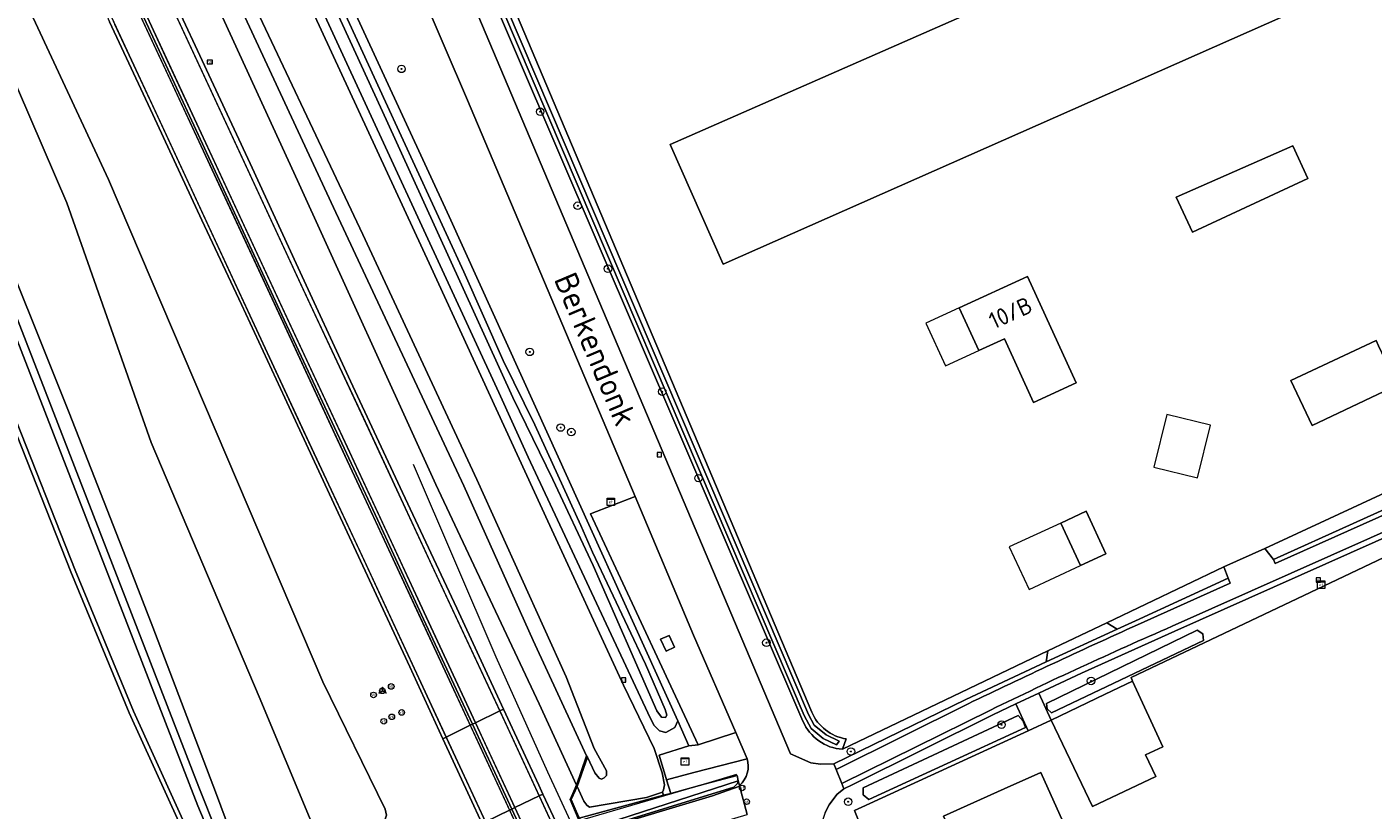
# Model space of a CAD drawing. Header units: metres. Extents: x 168032 to 180145, y 382923 to 399665.
# Tile 141 of 256: x 177528 to 177672, y 388220 to 388303. Entities that reach past the tile are written whole.
import ezdxf
from ezdxf.enums import TextEntityAlignment as Align

# ---------------------------------------------------------------- set-up
doc = ezdxf.new("R2010")
doc.units = ezdxf.units.M
doc.linetypes.add('VW-3-3_STREEP', pattern=[6, 3, -3])
doc.layers.get('0').update_dxf_attribs({"color": 8, "lineweight": 18})
for name, color, linetype, lineweight in [('B-WE-GR-BEPLANTING_CULTUUR_BOSPLANTSOEN-GV', 8, 'Continuous', 18), ('B-WE-GR-BOOM-S', 8, 'Continuous', 18), ('B-WE-GR-BOS_GEMENGD-GV', 8, 'Continuous', 18), ('B-WE-IE-MEUBILAIR_WEGMEUBILAIR-G', 8, 'Continuous', 18), ('B-WE-IE-MEUBILAIR_WEGMEUBILAIR-S', 8, 'Continuous', 25), ('B-WE-IE-MEUBILAIR_WEGMEUBILAIR_PAAL-S', 8, 'Continuous', 18), ('B-WE-IE-MEUBILAIR_WEGMEUBILAIR_VERKEERSBORD-S', 8, 'Continuous', 18), ('B-WE-IE-TERREINAFSCHEIDING_KUNSTMATIG_MUUR-GV', 8, 'Continuous', 18), ('B-WE-KL-ET_KAST-S', 8, 'Continuous', 18), ('B-WE-KW-KUNSTWERK_GELUIDSWERING_SCHERM-G', 8, 'Continuous', 18), ('B-WE-OG-BEBOUWING-GV', 8, 'Continuous', 18), ('B-WE-OG-BEBOUWING-T18', 8, 'Continuous', 18), ('B-WE-OG-BEBOUWING_LAGE TRAFO-GV', 8, 'Continuous', 18), ('B-WE-OG-BEBOUWING_LUIFEL-GV', 8, 'Continuous', 18), ('B-WE-OG-TERREIN_CULTUURSCHEIDING-GV', 8, 'Continuous', 18), ('B-WE-OG-TERREIN_ERF-GV', 8, 'Continuous', 18), ('B-WE-OG-TOPOGRAFIE-T18', 8, 'Continuous', 18), ('B-WE-OG-WATER_GREPPEL-GV', 8, 'Continuous', 18), ('B-WE-OG-WATER_SLOOT-GV', 8, 'Continuous', 18), ('B-WE-OG-WEG-GV', 8, 'Continuous', 18), ('B-WE-RI-GWA_RIOOLPUT-S', 8, 'Continuous', 18), ('B-WE-VH-VERHARDING_ASFALT-GV', 8, 'Continuous', 18), ('B-WE-VH-VERHARDING_BEDRIJFSVLOERPLAAT-GV', 8, 'Continuous', 18), ('B-WE-VH-VERHARDING_BETON-GV', 8, 'Continuous', 18), ('B-WE-VH-VERHARDING_BETONSTRAATSTEEN-GV', 8, 'Continuous', 18), ('B-WE-VH-VERHARDING_GRASBETONSTEEN-GV', 8, 'Continuous', 18), ('B-WE-VW-AFSLUITPAAL-S', 8, 'Continuous', 18), ('B-WE-VW-MARKERING_LANGS_STREEP_33-G', 8, 'VW-3-3_STREEP', 13), ('B-WE-VW-MARKERING_LANGS_STREEP_DOORGETROKKEN_3X015-G', 8, 'Continuous', 13), ('B-WE-VW-MARKERING_PICTOGRAM-G', 8, 'Continuous', 18)]:
    doc.layers.add(name, color=color, linetype=linetype, lineweight=lineweight)
doc.styles.add('NLCS-ISO', font='NLCS-ISO.ttf')
doc.styles.add('NLCS-ISO-M200-T18', font='NLCS-ISO.ttf', dxfattribs={"height": 0.36})

# ---------------------------------------------------------------- blocks, each defined once
blk = doc.blocks.new('SIE-WEG_VERKEERSBORD_WEGWIJZER-SO')
at = {"linetype": 'ByBlock', "lineweight": 18}
h = blk.add_hatch(color=0, dxfattribs=at)
h.dxf.hatch_style = 1
h.paths.add_polyline_path([(0.5, 1), (0, 2), (-0.5, 1)])
h = blk.add_hatch(color=0, dxfattribs=at)
h.dxf.hatch_style = 1
h.paths.add_polyline_path([(-1.38, -0.22), (-2, -1.15), (-0.88, -1.09)])
h = blk.add_hatch(color=0, dxfattribs=at)
h.dxf.hatch_style = 1
h.paths.add_polyline_path([(1.38, -0.22), (2, -1.15), (0.88, -1.09)])
at = {"color": 0, "linetype": 'ByBlock', "lineweight": 18}
for points in [[(-1.13, -0.65), (0, 0)], [(0, 1), (0, 0)], [(1.13, -0.65), (0, 0)]]:
    blk.add_lwpolyline(points, dxfattribs=at)
for points in [[(0.5, 1), (0, 2), (-0.5, 1)], [(-1.38, -0.22), (-2, -1.15), (-0.88, -1.09)], [(1.38, -0.22), (2, -1.15), (0.88, -1.09)]]:
    blk.add_lwpolyline(points, close=True, dxfattribs=at)
blk = doc.blocks.new('SIE-WEG_VERKEERSBORD-SO')
at = {"color": 0, "linetype": 'ByBlock', "lineweight": 18}
blk.add_lwpolyline([(-1.125, -1.125), (1.125, -1.125), (1.125, 1.125), (-1.125, 1.125)], close=True, dxfattribs=at)
at = {"color": 0, "linetype": 'ByBlock', "lineweight": 18, "style": 'NLCS-ISO'}
blk.add_text('vb', height=1.5, dxfattribs=at).set_placement((0, 0), align=Align.MIDDLE_CENTER)
blk = doc.blocks.new('SKL-ET_KAST_ELEKTRA-SO')
at = {"color": 0, "linetype": 'ByBlock', "lineweight": 18}
for points in [[(-2, 2), (2, 2), (2, 1.68), (-2, 1.68)], [(-2, 1.52), (2, 1.52), (2, -2), (-2, -2)]]:
    blk.add_lwpolyline(points, close=True, dxfattribs=at)
at = {"color": 0, "linetype": 'ByBlock', "lineweight": 18, "style": 'NLCS-ISO'}
blk.add_text('et', height=1.5, dxfattribs=at).set_placement((0, 0), align=Align.MIDDLE_CENTER)
blk = doc.blocks.new('SIE-WEG_PAAL_HECTOMETERPAAL-SO')
at = {"color": 0, "linetype": 'ByBlock', "lineweight": 18}
blk.add_lwpolyline([(-1.44375, -0.94375), (1.44375, -0.94375), (1.44375, 0.94375), (-1.44375, 0.94375)], close=True, dxfattribs=at)
at = {"color": 0, "linetype": 'ByBlock', "lineweight": 18, "style": 'NLCS-ISO'}
blk.add_text('hm', height=1.5, dxfattribs=at).set_placement((0, 0), align=Align.MIDDLE_CENTER)
at = {"style": 'NLCS-ISO'}
blk.add_attdef('WAARDE', (2.13125, -1.69375), '', height=1.5, dxfattribs=at)
blk = doc.blocks.new('SVW-AFSLUITPAAL-SO')
at = {"lineweight": 18}
blk.add_circle((0, 0), 1.5, dxfattribs=at)
at = {"lineweight": 18, "style": 'NLCS-ISO'}
blk.add_text('af', height=1.8, dxfattribs=at).set_placement((0, 0), align=Align.MIDDLE_CENTER)
blk = doc.blocks.new('SIE-WEG_PAAL_VERKEERSBORD-SO')
at = {"color": 0, "linetype": 'ByBlock', "lineweight": 18}
blk.add_circle((0, 0), 1.5, dxfattribs=at)
at = {"color": 0, "linetype": 'ByBlock', "lineweight": 18, "style": 'NLCS-ISO'}
blk.add_text('vb', height=1.5, dxfattribs=at).set_placement((0, 0.13), align=Align.MIDDLE_CENTER)
blk = doc.blocks.new('SRI-PUT_INSPECTIEPUT_RIOOLPUT-SO')
at = {"color": 0, "linetype": 'ByBlock', "lineweight": 18}
blk.add_lwpolyline([(-1.12, -1.12), (1.12, -1.12), (1.12, 1.12), (-1.12, 1.12)], close=True, dxfattribs=at)
at = {"color": 0, "linetype": 'ByBlock', "lineweight": 18, "style": 'NLCS-ISO'}
blk.add_text('r', height=1.5, dxfattribs=at).set_placement((0, 0.28), align=Align.MIDDLE_CENTER)
blk = doc.blocks.new('SGR-BOOM_01-SO')
at = {"linetype": 'ByBlock', "lineweight": 18}
h = blk.add_hatch(color=0, dxfattribs=at)
h.dxf.hatch_style = 1
edge = h.paths.add_edge_path()
edge.add_arc((0, 0), 0.25, 0, 360)
at = {"color": 0, "linetype": 'ByBlock', "lineweight": 18}
for radius in [2, 0.25]:
    blk.add_circle((0, 0), radius, dxfattribs=at)

msp = doc.modelspace()

# ---------------------------------------------------------------- linework, layer by layer
at = {"layer": 'B-WE-GR-BEPLANTING_CULTUUR_BOSPLANTSOEN-GV', "flags": 128}
msp.add_lwpolyline([(177559.433, 388233.483), (177536.504, 388287.18), (177518.208, 388326.41), (177517.507, 388327.121), (177516.711, 388327.61), (177515.849, 388327.714), (177514.777, 388327.416), (177514.414, 388327.214), (177514.212, 388326.488), (177514.249, 388326.081), (177516.428, 388320.972), (177532.05, 388284.662), (177541.081, 388259.086), (177552.635, 388231.909), (177558.181, 388218.565), (177558.452, 388217.043), (177560.206, 388215.766), (177561.123, 388215.771), (177563.014, 388216.486), (177564.956, 388217.311), (177566.014, 388218.627), (177566.219, 388219.237), (177566.079, 388219.878)], close=True, dxfattribs=at)
at = {"layer": 'B-WE-GR-BOS_GEMENGD-GV', "flags": 128}
msp.add_lwpolyline([(177266.411, 388119.41), (177270.89, 388120.77), (177521.206, 388196.65), (177534.612, 388201.214), (177534.534, 388201.431), (177533.944, 388201.13), (177533.396, 388203.027), (177548.851, 388207.93), (177548.046, 388209.7), (177538.731, 388230.176), (177532.476, 388245.245), (177518.852, 388279.714), (177502.192, 388321.848)], dxfattribs=at)
at = {"layer": 'B-WE-IE-MEUBILAIR_WEGMEUBILAIR-G', "flags": 128}
for points in [[(177569.095, 388256.754), (177577.925, 388236.182), (177583.428, 388223.877), (177585.851, 388218.645), (177589.085, 388211.66), (177590.101, 388209.465), (177591.076, 388207.359), (177601.406, 388185.195), (177606.305, 388174.966), (177612.033, 388162.544), (177619.489, 388148.234), (177620.513, 388146.262)], [(177603.644, 388223.582), (177600.324, 388222.61), (177586.836, 388218.662)]]:
    msp.add_lwpolyline(points, dxfattribs=at)
at = {"layer": 'B-WE-IE-TERREINAFSCHEIDING_KUNSTMATIG_MUUR-GV', "flags": 128}
msp.add_lwpolyline([(177588.529, 388217.966), (177603.822, 388222.938), (177603.698, 388223.495), (177600.334, 388222.587), (177596.604, 388221.581), (177595.833, 388221.373), (177586.836, 388218.935), (177585.97, 388220.917), (177586.593, 388222.331), (177587.709, 388225.44), (177587.618, 388225.603), (177586.522, 388222.469), (177585.86, 388220.913), (177586.733, 388218.903)], dxfattribs=at)
at = {"layer": 'B-WE-KW-KUNSTWERK_GELUIDSWERING_SCHERM-G', "flags": 128}
msp.add_lwpolyline([(177595.534, 388208.26), (177594.399, 388208.697), (177592.942, 388209.191), (177591.029, 388210.038), (177585.925, 388220.916), (177587.662, 388225.459)], dxfattribs=at)
at = {"layer": 'B-WE-OG-BEBOUWING-GV', "flags": 128}
for points in [[(177667.704, 388307.093), (177663.576, 388316.397), (177654.468, 388312.194), (177651.867, 388318.118), (177644.762, 388314.998), (177645.835, 388312.554), (177596.545, 388290.908), (177602.215, 388278.128)], [(177664.713, 388287.287), (177663.092, 388290.754), (177650.634, 388285.291), (177652.394, 388281.527)], [(177634.725, 388276.802), (177627.453, 388273.456), (177629.558, 388268.892), (177632.275, 388270.136), (177635.397, 388263.35), (177639.948, 388265.443)], [(177673.974, 388265.794), (177672.271, 388269.413), (177672.003, 388269.983), (177662.894, 388265.696), (177665.152, 388260.897), (177674.261, 388265.182)], [(177641.011, 388251.732), (177638.291, 388250.467), (177640.404, 388245.924), (177643.124, 388247.189)], [(177645.957, 388233.555), (177643.04, 388232.163), (177637.281, 388229.414), (177640.911, 388221.811), (177641.688, 388220.183), (177648.452, 388223.389), (177647.371, 388225.711), (177649.21, 388226.567)], [(177636.179, 388223.811), (177632.257, 388222.057), (177625.781, 388219.161), (177630.889, 388207.741), (177636.344, 388210.18), (177638.274, 388211.043), (177636.493, 388215.024), (177639.506, 388216.371)]]:
    msp.add_lwpolyline(points, close=True, dxfattribs=at)
at = {"layer": 'B-WE-OG-BEBOUWING_LAGE TRAFO-GV', "flags": 128}
msp.add_lwpolyline([(177595.522, 388238.04), (177596.11, 388236.78), (177597.017, 388237.203), (177596.429, 388238.463)], close=True, dxfattribs=at)
at = {"layer": 'B-WE-OG-BEBOUWING_LUIFEL-GV', "flags": 128}
for points in [[(177629.558, 388268.892), (177627.453, 388273.456), (177623.867, 388271.805), (177625.965, 388267.246)], [(177654.301, 388260.933), (177649.638, 388262.072), (177648.262, 388256.438), (177652.925, 388255.299)], [(177632.799, 388247.912), (177634.923, 388243.364), (177640.404, 388245.924), (177638.291, 388250.467)]]:
    msp.add_lwpolyline(points, close=True, dxfattribs=at)
at = {"layer": 'B-WE-OG-TERREIN_CULTUURSCHEIDING-GV', "flags": 128}
for points in [[(177553.649, 388368.105), (177554.308, 388379.758), (177562.057, 388499.919), (177562.916, 388513.902), (177560.015, 388515.147), (177551.445, 388376.713), (177550.324, 388358.608), (177550.293, 388358.101), (177550.13, 388350.505), (177549.846, 388337.3), (177549.672, 388334.895), (177548.957, 388334.493), (177556.232, 388319.39), (177572.918, 388283.217), (177582.154, 388262.897), (177597.357, 388229.315)], [(177610.745, 388229.283), (177566.882, 388331.49), (177562.538, 388344.533), (177560.422, 388358.966), (177560.167, 388369.249), (177565.434, 388447.574)], [(177597.357, 388229.315), (177598.535, 388226.653), (177599.533, 388226.776), (177596.863, 388232.502), (177591.979, 388242.978), (177588.032, 388251.444), (177592.801, 388253.282), (177574.891, 388295.638), (177567.181, 388313.6), (177560.051, 388330.464), (177558.57, 388333.966)], [(177566.29, 388327.492), (177567.703, 388324.255), (177569.732, 388319.608), (177609.425, 388225.802), (177611.572, 388224.849), (177612.615, 388224.712), (177614.034, 388224.737), (177628.153, 388231.597), (177636.742, 388235.649), (177636.922, 388236.793), (177614.969, 388226.29)], [(177697.756, 388297.977), (177696.073, 388296.92), (177695.784, 388296.739), (177698.898, 388291.723), (177702.457, 388267.129), (177677.405, 388255.758), (177660.101, 388247.75), (177661.042, 388246.584), (177678.066, 388254.247), (177701.621, 388264.848)], [(177701.235, 388261.543), (177650.478, 388238.913), (177640.528, 388234.418), (177635.944, 388232.276), (177637.281, 388229.414), (177643.04, 388232.163), (177645.957, 388233.555), (177645.827, 388233.977), (177701.944, 388260.589), (177708.845, 388244.363), (177714.627, 388230.993), (177744.559, 388161.778), (177746.196, 388157.992), (177749.254, 388150.919), (177759.209, 388127.509), (177760.293, 388124.794), (177764.129, 388123.97), (177760.119, 388133.854), (177754.867, 388145.382), (177749.025, 388156.625), (177743.409, 388167.382), (177738.233, 388178.358), (177717.519, 388225.307)], [(177604.77, 388225.288), (177599.068, 388223.82), (177596.166, 388223.032)], [(177596.166, 388223.032), (177596.604, 388221.581), (177600.334, 388222.587), (177603.698, 388223.495), (177603.822, 388222.938), (177603.955, 388222.437)]]:
    msp.add_lwpolyline(points, dxfattribs=at)
for points in [[(177592.801, 388253.282), (177588.032, 388251.444), (177591.979, 388242.978), (177596.863, 388232.502), (177599.533, 388226.776), (177603.554, 388228.097), (177599.06, 388238.48)], [(177656.196, 388244.571), (177655.736, 388245.793), (177643.207, 388239.799), (177644.341, 388239.136), (177646.286, 388240.029)], [(177637.303, 388230.194), (177636.839, 388230.602), (177636.787, 388231.194), (177652.89, 388239.013), (177653.476, 388238.621), (177653.57, 388237.924)], [(177595.522, 388238.04), (177596.429, 388238.463), (177597.017, 388237.203), (177596.11, 388236.78)], [(177634.808, 388228.278), (177633.498, 388231.133), (177631.037, 388229.982), (177615.999, 388222.486), (177615.121, 388222.076), (177614.381, 388221.455), (177613.555, 388220.344), (177613.116, 388219.555), (177612.818, 388218.667), (177612.813, 388218.478), (177612.849, 388218.169), (177615.844, 388210.721), (177619.716, 388201.859), (177621.922, 388200.82), (177622.911, 388200.708), (177623.76, 388200.583), (177623.965, 388200.669), (177616.249, 388219.756), (177617.049, 388220.123)], [(177634.542, 388228.608), (177617.789, 388220.921), (177617.174, 388221.435), (177617.177, 388222.183), (177633.761, 388229.908), (177634.296, 388229.299)]]:
    msp.add_lwpolyline(points, close=True, dxfattribs=at)
at = {"layer": 'B-WE-OG-TERREIN_CULTUURSCHEIDING-GV'}
for points in [[(177614.969, 388226.29, -0.2812486), (177610.745, 388229.283)], [(177603.955, 388222.437, 0.3043067), (177604.77, 388225.288)]]:
    msp.add_lwpolyline(points, format="xyb", dxfattribs=at)
at = {"layer": 'B-WE-OG-TERREIN_ERF-GV', "flags": 128}
for points in [[(177652.902, 388362.857), (177649.415, 388368.71), (177649.706, 388368.934), (177644.227, 388378.237), (177643.784, 388377.975), (177643.169, 388378.988), (177643.653, 388379.24), (177638.464, 388387.863), (177624.837, 388413.132), (177609.622, 388439.5), (177600.41, 388432.568), (177572.842, 388406.539), (177570.5, 388376.789), (177568.543, 388365.655), (177568.535, 388355.696), (177568.33, 388341.847), (177602.194, 388363.701), (177613.353, 388345.981), (177610.472, 388337.739), (177615.332, 388326.264), (177582.615, 388310.531), (177578.549, 388308.576), (177611.689, 388230.244)], [(177615.361, 388227.4), (177614.969, 388226.29), (177636.922, 388236.793), (177643.207, 388239.799), (177655.736, 388245.793), (177660.101, 388247.75), (177677.405, 388255.758), (177702.457, 388267.129), (177698.898, 388291.723), (177695.784, 388296.739), (177695.061, 388297.658), (177686.988, 388309.203), (177680.858, 388315.783), (177681.219, 388317.742), (177681.215, 388318.021), (177675.801, 388326.184), (177668.516, 388332.606), (177669.935, 388334.406), (177652.902, 388362.857)]]:
    msp.add_lwpolyline(points, dxfattribs=at)
for points in [[(177645.835, 388312.554), (177644.762, 388314.998), (177651.867, 388318.118), (177654.468, 388312.194), (177663.576, 388316.397), (177667.704, 388307.093), (177602.215, 388278.128), (177596.545, 388290.908)], [(177663.092, 388290.754), (177664.713, 388287.287), (177652.394, 388281.527), (177650.634, 388285.291)], [(177639.948, 388265.443), (177635.397, 388263.35), (177632.275, 388270.136), (177629.558, 388268.892), (177627.453, 388273.456), (177634.725, 388276.802)], [(177672.003, 388269.983), (177672.271, 388269.413), (177673.974, 388265.794), (177674.261, 388265.182), (177665.152, 388260.897), (177662.894, 388265.696)], [(177703.699, 388230.882), (177708.121, 388231.761), (177714.627, 388230.993), (177708.845, 388244.363), (177701.944, 388260.589), (177645.827, 388233.977), (177645.957, 388233.555), (177649.21, 388226.567), (177647.371, 388225.711), (177648.452, 388223.389), (177641.688, 388220.183), (177640.911, 388221.811), (177637.281, 388229.414), (177634.808, 388228.278), (177617.049, 388220.123), (177616.249, 388219.756), (177623.965, 388200.669), (177625.923, 388196.221), (177626.822, 388194.629)], [(177641.011, 388251.732), (177643.124, 388247.189), (177640.404, 388245.924), (177638.291, 388250.467)], [(177639.506, 388216.371), (177636.493, 388215.024), (177638.274, 388211.043), (177636.344, 388210.18), (177630.889, 388207.741), (177625.781, 388219.161), (177632.257, 388222.057), (177636.179, 388223.811)]]:
    msp.add_lwpolyline(points, close=True, dxfattribs=at)
at = {"layer": 'B-WE-OG-TERREIN_ERF-GV'}
msp.add_lwpolyline([(177611.689, 388230.244, 0.2556457), (177615.361, 388227.4)], format="xyb", dxfattribs=at)
at = {"layer": 'B-WE-OG-WATER_GREPPEL-GV', "flags": 128}
for points in [[(177637.303, 388230.194), (177653.57, 388237.924), (177653.476, 388238.621), (177652.89, 388239.013), (177636.787, 388231.194), (177636.839, 388230.602)], [(177634.542, 388228.608), (177634.296, 388229.299), (177633.761, 388229.908), (177617.177, 388222.183), (177617.174, 388221.435), (177617.789, 388220.921)]]:
    msp.add_lwpolyline(points, close=True, dxfattribs=at)
at = {"layer": 'B-WE-OG-WATER_SLOOT-GV', "flags": 128}
for points in [[(177570.616, 388502.086), (177569.013, 388501.999), (177565.434, 388447.574), (177560.167, 388369.249), (177560.422, 388358.966), (177562.538, 388344.533), (177566.882, 388331.49), (177610.745, 388229.283)], [(177611.689, 388230.244), (177578.549, 388308.576), (177571.979, 388324.106), (177568.513, 388332.301), (177564.588, 388344.983), (177562.171, 388359.238), (177561.888, 388369.756), (177562.16, 388373.701), (177567.23, 388447.18), (177570.616, 388502.086)], [(177502.659, 388322.026), (177519.317, 388279.898), (177532.941, 388245.429), (177539.19, 388230.375), (177548.325, 388210.295), (177548.487, 388209.901), (177549.073, 388209.404), (177550.01, 388209.161), (177550.589, 388209.064), (177551.331, 388209.396), (177551.65, 388209.985), (177551.818, 388210.601), (177551.823, 388211.3), (177547.969, 388221.763), (177541.256, 388239.352), (177538.382, 388246.791), (177532.305, 388262.229), (177523.334, 388284.579), (177515.744, 388304.487)], [(177558.317, 388307.535), (177578.243, 388264.426), (177581.38, 388257.517), (177594.147, 388230.178), (177594.81, 388228.88), (177595.408, 388228.273), (177596.105, 388228.09), (177597.063, 388228.622), (177597.357, 388229.315), (177582.154, 388262.897), (177572.918, 388283.217), (177556.232, 388319.39)], [(177513.544, 388306.824), (177517.114, 388297.098), (177546.165, 388222.234), (177550.077, 388212.404), (177550.619, 388210.923), (177550.546, 388210.459), (177550.369, 388210.271), (177550.112, 388210.211), (177549.946, 388210.549), (177548.758, 388213.855), (177546.078, 388220.261), (177516.102, 388297.346), (177511.623, 388308.954)], [(177511.623, 388308.954), (177516.102, 388297.346), (177546.078, 388220.261), (177548.758, 388213.855), (177549.946, 388210.549), (177550.112, 388210.211), (177550.369, 388210.271), (177550.546, 388210.459), (177550.619, 388210.923), (177550.077, 388212.404), (177546.165, 388222.234), (177517.114, 388297.098), (177513.544, 388306.824)], [(177559.851, 388309.149), (177566.138, 388295.471), (177574.514, 388277.306), (177578.716, 388267.816), (177582.081, 388260.942), (177586.997, 388250.214), (177588.246, 388247.366), (177593.906, 388235.379), (177596.005, 388230.527), (177596.201, 388229.922), (177596.036, 388229.687), (177595.619, 388229.722), (177595.114, 388230.406), (177588.306, 388245.924), (177584.001, 388255.1), (177579.736, 388263.894), (177566.198, 388293.575), (177560.932, 388305.051)], [(177560.932, 388305.051), (177566.198, 388293.575), (177579.736, 388263.894), (177584.001, 388255.1), (177588.306, 388245.924), (177595.114, 388230.406), (177595.619, 388229.722), (177596.036, 388229.687), (177596.201, 388229.922), (177596.005, 388230.527), (177593.906, 388235.379), (177588.246, 388247.366), (177586.997, 388250.214), (177582.081, 388260.942), (177578.716, 388267.816), (177574.514, 388277.306), (177566.138, 388295.471), (177559.851, 388309.149)], [(177614.969, 388226.29), (177615.361, 388227.4)]]:
    msp.add_lwpolyline(points, dxfattribs=at)
for points in [[(177569.534, 388501.534), (177570.009, 388501.493), (177566.477, 388447.305), (177561.353, 388373.512), (177561.023, 388369.504), (177561.436, 388359.092), (177563.791, 388344.754), (177567.923, 388331.574), (177571.435, 388323.435), (177611.327, 388229.995), (177611.947, 388228.858), (177613.207, 388227.826), (177614.612, 388227.164), (177614.343, 388226.751), (177612.918, 388227.454), (177611.637, 388228.528), (177610.873, 388229.891), (177576.992, 388309.221), (177567.448, 388331.368), (177563.233, 388344.672), (177560.92, 388359.009), (177560.63, 388369.545), (177560.899, 388374.338), (177566.002, 388447.408)], [(177569.534, 388501.534), (177566.002, 388447.408), (177560.899, 388374.338), (177560.63, 388369.545), (177560.92, 388359.009), (177563.233, 388344.672), (177567.448, 388331.368), (177576.992, 388309.221), (177610.873, 388229.891), (177611.637, 388228.528), (177612.918, 388227.454), (177614.343, 388226.751), (177614.612, 388227.164), (177613.207, 388227.826), (177611.947, 388228.858), (177611.327, 388229.995), (177571.435, 388323.435), (177567.923, 388331.574), (177563.791, 388344.754), (177561.436, 388359.092), (177561.023, 388369.504), (177561.353, 388373.512), (177566.477, 388447.305), (177570.009, 388501.493)]]:
    msp.add_lwpolyline(points, close=True, dxfattribs=at)
at = {"layer": 'B-WE-OG-WATER_SLOOT-GV'}
for points in [[(177610.745, 388229.283, 0.2812486), (177614.969, 388226.29)], [(177615.361, 388227.4, -0.2556457), (177611.689, 388230.244)]]:
    msp.add_lwpolyline(points, format="xyb", dxfattribs=at)
at = {"layer": 'B-WE-OG-WEG-GV', "flags": 128}
for points in [[(177552.635, 388231.909), (177541.081, 388259.086), (177532.05, 388284.662), (177516.428, 388320.972), (177514.249, 388326.081), (177514.212, 388326.488), (177514.414, 388327.214), (177514.777, 388327.416), (177515.849, 388327.714), (177516.711, 388327.61), (177517.507, 388327.121), (177518.208, 388326.41), (177536.504, 388287.18), (177559.433, 388233.483), (177566.079, 388219.878), (177566.219, 388219.237), (177566.014, 388218.627), (177564.956, 388217.311), (177563.014, 388216.486), (177561.123, 388215.771), (177560.206, 388215.766), (177558.452, 388217.043), (177558.181, 388218.565)], [(177595.833, 388221.373), (177595.717, 388221.71), (177594.018, 388221.138), (177587.935, 388220.111), (177587.639, 388220.305), (177587.334, 388220.736), (177586.593, 388222.331), (177585.97, 388220.917), (177586.836, 388218.935)]]:
    msp.add_lwpolyline(points, close=True, dxfattribs=at)
for points in [[(177540.339, 388322.773), (177556.71, 388287.05), (177571.515, 388254.573), (177582.557, 388231.145), (177586.522, 388222.469), (177587.618, 388225.603), (177581.906, 388237.904), (177574.483, 388254.426), (177560.565, 388284.185), (177547.828, 388311.622)], [(177637.482, 388112.931), (177630.91, 388126.903), (177617.608, 388155.813), (177602.14, 388189.253), (177593.014, 388209.121), (177590.947, 388209.991), (177589.992, 388211.974), (177586.733, 388218.903), (177585.86, 388220.913), (177586.522, 388222.469), (177582.557, 388231.145), (177571.515, 388254.573), (177556.71, 388287.05), (177540.339, 388322.773)], [(177502.192, 388321.848), (177518.852, 388279.714), (177532.476, 388245.245), (177538.731, 388230.176), (177548.046, 388209.7), (177548.487, 388209.901), (177548.325, 388210.295), (177539.19, 388230.375), (177532.941, 388245.429), (177519.317, 388279.898), (177502.659, 388322.026)], [(177547.828, 388311.622), (177560.565, 388284.185), (177574.483, 388254.426), (177581.906, 388237.904), (177587.618, 388225.603), (177587.709, 388225.44), (177588.511, 388223.785), (177588.966, 388223.219), (177589.222, 388223.088), (177589.504, 388223.227), (177589.757, 388223.503), (177589.749, 388223.977), (177588.423, 388226.373), (177585.443, 388234.041), (177575.884, 388255.123), (177563.69, 388281.274), (177549.849, 388310.587)], [(177549.849, 388310.587), (177563.69, 388281.274), (177575.884, 388255.123), (177585.443, 388234.041), (177588.423, 388226.373), (177589.749, 388223.977), (177589.757, 388223.503), (177589.504, 388223.227), (177589.222, 388223.088), (177588.966, 388223.219), (177588.511, 388223.785), (177587.709, 388225.44), (177586.593, 388222.331), (177587.334, 388220.736), (177587.639, 388220.305), (177587.935, 388220.111), (177594.018, 388221.138), (177595.717, 388221.71), (177595.823, 388221.952), (177595.942, 388222.503), (177595.687, 388223.767), (177594.823, 388226.379), (177591.567, 388233.138), (177583.464, 388250.661), (177571.001, 388277.755), (177557.459, 388307.034)], [(177542.981, 388307.552), (177546.029, 388300.964), (177551.664, 388288.887), (177556.773, 388277.73), (177562.39, 388265.608), (177567.925, 388253.728), (177573.739, 388241.352), (177578.727, 388230.593), (177582.497, 388222.46), (177582.942, 388221.513), (177584.613, 388217.952), (177585.783, 388218.38), (177588.846, 388211.896), (177587.668, 388211.441), (177588.907, 388208.801), (177591.414, 388203.393), (177597.981, 388189.231), (177607.079, 388169.534), (177615.668, 388151.031), (177624.35, 388132.369), (177629.634, 388120.9), (177630.913, 388118.16), (177637.952, 388103.071)], [(177557.459, 388307.034), (177571.001, 388277.755), (177583.464, 388250.661), (177591.567, 388233.138), (177594.823, 388226.379), (177595.687, 388223.767), (177595.942, 388222.503), (177595.823, 388221.952), (177595.717, 388221.71), (177595.833, 388221.373), (177596.604, 388221.581), (177596.166, 388223.032), (177596.097, 388223.261), (177595.371, 388225.662), (177598.535, 388226.653), (177597.357, 388229.315), (177597.063, 388228.622), (177596.105, 388228.09), (177595.408, 388228.273), (177594.81, 388228.88), (177594.147, 388230.178), (177581.38, 388257.517), (177578.243, 388264.426), (177558.317, 388307.535)], [(177576.443, 388218.341), (177575.128, 388221.178), (177572.254, 388227.424), (177568.726, 388235.091), (177560.616, 388252.535), (177555.367, 388263.854), (177550.72, 388273.808), (177546.493, 388282.833), (177541.263, 388294.106), (177536.642, 388303.996)], [(177523.334, 388284.579), (177532.305, 388262.229), (177538.382, 388246.791), (177541.256, 388239.352), (177547.969, 388221.763), (177551.823, 388211.3)]]:
    msp.add_lwpolyline(points, dxfattribs=at)
at = {"layer": 'B-WE-VH-VERHARDING_ASFALT-GV', "flags": 128}
for points in [[(177558.57, 388333.966), (177560.051, 388330.464), (177567.181, 388313.6), (177574.891, 388295.638), (177592.801, 388253.282), (177599.06, 388238.48), (177603.554, 388228.097), (177604.77, 388225.288)], [(177609.425, 388225.802), (177569.732, 388319.608), (177567.703, 388324.255), (177566.29, 388327.492)], [(177701.85, 388264.316), (177661.227, 388246.149), (177661.042, 388246.584), (177660.101, 388247.75), (177655.736, 388245.793), (177656.196, 388244.571), (177656.42, 388244.047), (177646.5, 388239.587)], [(177650.215, 388239.445), (177701.064, 388262.104)], [(177628.384, 388231.147), (177614.303, 388224.135), (177614.885, 388222.624), (177630.803, 388230.486)], [(177613.116, 388219.555), (177613.555, 388220.344), (177614.381, 388221.455), (177615.121, 388222.076), (177614.885, 388222.624), (177614.303, 388224.135), (177614.034, 388224.737), (177612.615, 388224.712), (177611.572, 388224.849), (177609.425, 388225.802)], [(177603.955, 388222.437), (177603.967, 388222.39), (177604.776, 388219.333)]]:
    msp.add_lwpolyline(points, dxfattribs=at)
for points in [[(177542.981, 388307.552), (177542.513, 388307.327), (177539.937, 388306.089), (177539.621, 388305.937), (177542.637, 388299.408), (177548.851, 388286.064), (177555.058, 388272.72), (177561.707, 388258.456), (177565.253, 388250.855), (177570.188, 388240.209), (177575.421, 388228.974), (177575.735, 388229.128), (177578.341, 388230.404), (177578.727, 388230.593), (177573.739, 388241.352), (177567.925, 388253.728), (177562.39, 388265.608), (177556.773, 388277.73), (177551.664, 388288.887), (177546.029, 388300.964)], [(177539.621, 388305.937), (177539.383, 388305.822), (177536.813, 388304.586), (177536.45, 388304.411), (177536.642, 388303.996), (177541.263, 388294.106), (177546.493, 388282.833), (177550.72, 388273.808), (177555.367, 388263.854), (177560.616, 388252.535), (177568.726, 388235.091), (177572.254, 388227.424), (177572.614, 388227.6), (177575.183, 388228.858), (177575.421, 388228.974), (177570.188, 388240.209), (177565.253, 388250.855), (177561.707, 388258.456), (177555.058, 388272.72), (177548.851, 388286.064), (177542.637, 388299.408)], [(177578.727, 388230.593), (177578.341, 388230.404), (177575.735, 388229.128), (177575.421, 388228.974), (177576.686, 388226.258), (177579.635, 388219.903), (177579.95, 388220.057), (177582.545, 388221.326), (177582.942, 388221.513), (177582.497, 388222.46)], [(177575.421, 388228.974), (177575.183, 388228.858), (177572.614, 388227.6), (177572.254, 388227.424), (177575.128, 388221.178), (177576.443, 388218.341), (177576.825, 388218.528), (177579.393, 388219.785), (177579.635, 388219.903), (177576.686, 388226.258)], [(177603.822, 388222.938), (177588.529, 388217.966), (177587.529, 388217.663), (177587.642, 388217.423), (177588.792, 388217.775), (177603.35, 388222.254), (177603.751, 388222.649)], [(177584.613, 388217.952), (177582.942, 388221.513), (177582.545, 388221.326), (177579.95, 388220.057), (177579.635, 388219.903), (177586.978, 388204.085), (177588.059, 388201.759), (177588.374, 388201.913), (177590.948, 388203.172), (177591.414, 388203.393), (177588.907, 388208.801), (177587.668, 388211.441)], [(177579.635, 388219.903), (177579.393, 388219.785), (177576.825, 388218.528), (177576.443, 388218.341), (177577.622, 388215.799), (177577.668, 388215.699), (177580.661, 388209.244), (177583.076, 388204.035), (177584.865, 388200.196), (177585.245, 388200.382), (177587.812, 388201.638), (177588.059, 388201.759), (177586.978, 388204.085)]]:
    msp.add_lwpolyline(points, close=True, dxfattribs=at)
at = {"layer": 'B-WE-VH-VERHARDING_ASFALT-GV'}
for points in [[(177646.5, 388239.587, 0.0062467), (177628.384, 388231.147)], [(177630.803, 388230.486, -0.0108213), (177650.215, 388239.445)], [(177604.77, 388225.288, -0.3043067), (177603.955, 388222.437)]]:
    msp.add_lwpolyline(points, format="xyb", dxfattribs=at)
at = {"layer": 'B-WE-VH-VERHARDING_BEDRIJFSVLOERPLAAT-GV', "flags": 128}
msp.add_lwpolyline([(177603.967, 388222.39), (177603.955, 388222.437), (177603.822, 388222.938), (177603.751, 388222.649), (177603.35, 388222.254), (177588.792, 388217.775), (177587.642, 388217.423), (177587.703, 388217.294), (177588.842, 388217.641), (177601.073, 388221.331), (177603.894, 388222.318)], close=True, dxfattribs=at)
at = {"layer": 'B-WE-VH-VERHARDING_BETON-GV', "flags": 128}
msp.add_lwpolyline([(177604.776, 388219.333), (177603.967, 388222.39), (177603.894, 388222.318), (177601.073, 388221.331), (177588.842, 388217.641), (177587.703, 388217.294), (177588.995, 388214.56), (177590.004, 388214.864), (177598.191, 388217.365)], close=True, dxfattribs=at)
at = {"layer": 'B-WE-VH-VERHARDING_BETONSTRAATSTEEN-GV', "flags": 128}
for points in [[(177644.341, 388239.136), (177643.207, 388239.799), (177636.922, 388236.793), (177636.742, 388235.649)], [(177635.944, 388232.276), (177633.498, 388231.133), (177634.808, 388228.278), (177637.281, 388229.414)], [(177595.371, 388225.662), (177596.097, 388223.261), (177596.166, 388223.032), (177599.068, 388223.82), (177604.77, 388225.288), (177603.554, 388228.097), (177599.533, 388226.776), (177598.535, 388226.653)]]:
    msp.add_lwpolyline(points, close=True, dxfattribs=at)
at = {"layer": 'B-WE-VH-VERHARDING_GRASBETONSTEEN-GV', "flags": 128}
for points in [[(177701.621, 388264.848), (177678.066, 388254.247), (177661.042, 388246.584), (177661.227, 388246.149), (177701.85, 388264.316)], [(177701.064, 388262.104), (177650.215, 388239.445)], [(177631.037, 388229.982), (177633.498, 388231.133), (177635.944, 388232.276), (177640.528, 388234.418), (177650.478, 388238.913), (177701.235, 388261.543)], [(177646.5, 388239.587), (177656.42, 388244.047), (177656.196, 388244.571), (177646.286, 388240.029), (177644.341, 388239.136), (177636.742, 388235.649), (177628.153, 388231.597), (177614.034, 388224.737), (177614.303, 388224.135), (177628.384, 388231.147)], [(177630.803, 388230.486), (177614.885, 388222.624), (177615.121, 388222.076), (177615.999, 388222.486), (177631.037, 388229.982)]]:
    msp.add_lwpolyline(points, dxfattribs=at)
at = {"layer": 'B-WE-VH-VERHARDING_GRASBETONSTEEN-GV'}
for points in [[(177628.384, 388231.147, -0.0062467), (177646.5, 388239.587)], [(177650.215, 388239.445, 0.0108213), (177630.803, 388230.486)]]:
    msp.add_lwpolyline(points, format="xyb", dxfattribs=at)
at = {"layer": 'B-WE-VW-MARKERING_LANGS_STREEP_33-G', "const_width": 0.15, "flags": 128}
for points in [[(177298.515, 388828.424), (177296.837, 388827.393), (177295.849, 388826.669), (177294.466, 388825.604), (177293.455, 388824.606), (177292.118, 388823.146), (177291.33, 388822.198), (177290.055, 388820.358), (177289.159, 388818.773), (177288.345, 388817.202), (177287.395, 388814.736), (177286.691, 388812.224), (177286.28, 388809.374), (177286.061, 388806.39), (177285.766, 388803.352), (177285.281, 388800.48), (177284.522, 388797.505), (177284.041, 388795.856), (177283.65, 388794.663), (177282.507, 388791.768), (177281.655, 388789.911), (177280.8, 388788.289), (177279.648, 388786.233), (177278.533, 388784.498), (177277.116, 388782.465), (177276.192, 388781.322), (177275.237, 388780.194), (177274.369, 388779.233), (177272.309, 388777.157), (177271.3, 388776.224), (177270.165, 388775.007), (177268.002, 388772.992), (177266.881, 388771.758), (177266.151, 388770.609), (177265.551, 388769.52), (177264.814, 388767.865), (177264.437, 388766.723), (177264.182, 388765.201), (177263.999, 388763.459), (177263.912, 388762.164), (177264.085, 388760.489), (177264.283, 388759.33), (177264.504, 388758.341), (177265.288, 388754.916), (177267.108, 388747.637), (177269.384, 388739.13), (177270.897, 388733.363), (177273.052, 388724.638), (177276.88, 388710.01), (177278.366, 388704.302), (177279.931, 388698.553), (177281.765, 388692.815), (177284.924, 388684.565), (177287.237, 388679.281), (177289.483, 388674.64), (177291.411, 388670.982), (177292.805, 388668.476), (177295.441, 388664.072), (177299.1, 388658.338), (177302.115, 388653.964), (177305.803, 388648.986), (177308.018, 388646.12), (177313.621, 388639.279), (177317.385, 388634.917), (177323.462, 388628.154), (177327.557, 388623.789), (177331.711, 388619.44), (177335.942, 388615.135), (177340.217, 388610.94), (177346.647, 388604.819), (177353.264, 388598.688), (177359.852, 388592.695), (177362.185, 388590.571), (177366.618, 388586.623), (177384.44, 388570.458), (177393.28, 388562.363), (177397.268, 388558.542), (177406.266, 388549.922), (177410.454, 388545.68), (177414.678, 388541.266), (177418.734, 388536.881), (177426.644, 388527.886), (177432.287, 388521.114), (177437.969, 388513.834), (177442.293, 388507.99), (177446.076, 388502.598), (177448.894, 388498.372), (177451.586, 388494.197), (177454.786, 388489.066), (177457.896, 388483.861), (177460.895, 388478.628), (177464.174, 388472.691), (177467.993, 388465.602), (177472.179, 388457.48), (177476.145, 388449.544), (177480.776, 388439.868), (177482.695, 388435.857), (177489.006, 388422.403), (177495.351, 388408.788), (177500.479, 388397.853), (177504.099, 388390.058), (177508.053, 388381.544), (177515.69, 388365.142), (177523.205, 388348.952), (177530.844, 388332.464), (177537.048, 388319.105), (177542.513, 388307.327), (177543.471, 388305.26), (177551.032, 388289.002), (177557.304, 388275.48), (177563.729, 388261.758), (177571.377, 388245.305), (177578.341, 388230.404), (177578.987, 388229.023), (177582.545, 388221.326), (177587.743, 388210.08), (177590.948, 388203.172), (177594.046, 388196.496), (177601.761, 388179.967), (177614.387, 388152.731), (177624.471, 388130.963), (177630.488, 388117.974), (177634.555, 388109.195), (177644.653, 388087.324), (177654.7, 388065.514), (177664.583, 388043.773), (177672.003, 388026.94), (177675.439, 388019.144), (177682.546, 388002.572), (177690.793, 387983.063), (177697.564, 387966.52), (177704.375, 387949.668), (177710.443, 387934.471), (177710.994, 387933.092), (177717.588, 387916.148), (177723.912, 387899.292), (177730.156, 387882.296), (177736.293, 387865.366), (177742.345, 387848.511), (177745.039, 387840.678), (177748.238, 387831.375), (177754.036, 387814.295), (177759.597, 387797.451), (177765.149, 387780.089), (177771.423, 387760.222), (177775.928, 387745.302), (177778.409, 387737.084), (177783.49, 387719.885), (177785.161, 387714.156), (177789.365, 387699.562), (177792.798, 387687.389), (177794.415, 387681.654), (177796.335, 387675.96), (177800.327, 387664.6), (177804.324, 387653.175), (177806.247, 387647.637), (177808.234, 387641.929), (177809.204, 387639.207), (177810.075, 387636.284), (177813.006, 387624.512), (177815.813, 387612.851), (177819.927, 387595.428), (177822.667, 387583.675), (177826.562, 387566.332), (177829.182, 387554.552), (177829.659, 387552.374), (177833.05, 387536.878), (177839.061, 387507.859), (177842.512, 387490.277), (177843.605, 387484.317), (177846.666, 387467.635), (177846.84, 387466.685), (177850.136, 387448.94), (177853.494, 387431.241), (177856.866, 387413.507), (177859.147, 387401.802), (177862.637, 387383.917), (177865.061, 387372.406), (177867.688, 387360.836), (177869.818, 387352.296), (177872.57, 387342.229), (177874.298, 387336.378), (177876.092, 387330.712), (177877.564, 387326.285), (177880.606, 387318.08), (177884.543, 387308.22), (177889.515, 387296.984), (177893.198, 387289.292), (177895.916, 387283.968), (177898.752, 387278.618), (177901.804, 387273.376), (177904.767, 387268.362), (177910.069, 387260.113), (177914.781, 387253.294), (177920.636, 387245.289), (177927.498, 387236.499), (177933.392, 387229.781), (177939.639, 387223.022), (177947.983, 387214.699), (177952.702, 387210.344), (177958.06, 387205.527), (177962.678, 387201.536), (177966.995, 387197.854), (177970.427, 387194.996), (177974.258, 387191.846), (177976.062, 387190.363), (177982.104, 387185.593), (177988.848, 387180.212), (177994.731, 387175.538), (178002.234, 387169.131), (178005.103, 387166.643), (178009.872, 387162.266), (178014.909, 387157.525), (178018.791, 387153.655), (178023.405, 387148.729), (178026.709, 387144.978), (178031.825, 387138.61), (178034.244, 387135.539), (178036.599, 387132.712), (178041.165, 387126.319), (178043.503, 387122.671), (178044.734, 387120.681), (178047.849, 387115.646), (178054.405, 387103.507), (178059.127, 387093.526), (178063.791, 387081.791), (178067.012, 387072.223), (178069.085, 387064.958), (178071.811, 387053.381), (178073.21, 387045.944), (178074.092, 387040.228), (178075.39, 387027.665), (178075.475, 387025.798), (178075.806, 387018.469), (178075.762, 387006.456), (178075.039, 386994.071), (178073.72, 386980.571), (178072.374, 386968.241), (178071.35, 386959.351), (178070.005, 386947.582), (178069.595, 386944.44), (178069.478, 386942.825), (178069.47, 386941.583), (178069.498, 386940.177), (178069.707, 386938.505), (178069.983, 386937.332), (178070.46, 386935.868)], [(177777.504, 387717.675), (177770.745, 387740.478), (177769.844, 387743.451), (177763.795, 387763.421), (177755.67, 387788.818), (177749.066, 387809), (177742.486, 387828.684), (177739.012, 387838.576), (177735.531, 387848.49), (177729.502, 387865.49), (177721.321, 387887.902), (177715.096, 387904.715), (177709.856, 387918.502), (177704.539, 387932.094), (177703.307, 387935.241), (177696.651, 387951.911), (177690.958, 387965.952), (177686.416, 387977.032), (177681.751, 387988.145), (177677.147, 387999.045), (177672.457, 388010.03), (177666.18, 388024.453), (177665.301, 388026.473), (177659.295, 388039.99), (177651.886, 388056.389), (177643.072, 388075.606), (177635.571, 388091.828), (177626.881, 388110.633), (177624.728, 388115.3), (177621.869, 388121.497), (177612.935, 388140.666), (177605.339, 388157.038), (177595.285, 388178.726), (177587.732, 388195.027), (177585.245, 388200.382), (177582.638, 388205.995), (177576.825, 388218.528), (177575.073, 388222.307), (177572.614, 388227.6), (177563.844, 388246.481), (177557.412, 388260.238), (177549.839, 388276.526), (177542.249, 388292.895), (177537.211, 388303.729), (177536.813, 388304.586), (177529.671, 388319.979), (177522.054, 388336.286), (177512.003, 388358.017), (177503.19, 388377.009), (177498.35, 388387.373), (177496.793, 388390.707), (177490.558, 388404.016), (177484.165, 388417.812), (177479.128, 388428.525), (177475.048, 388437.193), (177472.781, 388442.008), (177468.749, 388450.178), (177464.746, 388458.116), (177460.52, 388466.169), (177456.399, 388473.724), (177453.367, 388479.119), (177448.63, 388486.973), (177445.403, 388492.041), (177441.219, 388498.454), (177437.167, 388504.264), (177431.664, 388511.655), (177428.045, 388516.33), (177424.214, 388520.967), (177420.292, 388525.573), (177416.46, 388529.965), (177412.402, 388534.437), (177408.322, 388538.794), (177404.149, 388543.042), (177399.908, 388547.277), (177392.888, 388554.013), (177391.26, 388555.575), (177382.464, 388563.73), (177373.613, 388571.798), (177364.729, 388579.786), (177355.786, 388587.865), (177346.862, 388595.947), (177335.632, 388606.399), (177330.561, 388611.446), (177322.263, 388620.051), (177319.974, 388622.543), (177317.246, 388625.514), (177312.976, 388630.26), (177308.985, 388634.887), (177303.577, 388641.49), (177300.511, 388645.404), (177297.29, 388649.672), (177294.014, 388654.158), (177290.467, 388659.201), (177286.687, 388664.796), (177283.246, 388670.202), (177280.192, 388675.264), (177277.344, 388680.187), (177274.463, 388685.432), (177271.355, 388691.285), (177268.598, 388696.786), (177265.977, 388702.325), (177263.685, 388707.636), (177262.362, 388710.89), (177260.164, 388716.444), (177259.164, 388719.231), (177258.118, 388722.162), (177256.206, 388727.712), (177254.449, 388733.534), (177253.258, 388737.617), (177251.983, 388742.126), (177251.097, 388745.625), (177250.307, 388748.534), (177249.419, 388751.166), (177248.109, 388753.892), (177246.503, 388756.372), (177244.694, 388758.568), (177242.515, 388760.65), (177240.135, 388762.373), (177238.086, 388763.519), (177236.796, 388764.218), (177234.163, 388765.235), (177231.266, 388766.15), (177229.226, 388766.662), (177228.184, 388767.026), (177225.34, 388767.996), (177222.929, 388769.001), (177221.186, 388769.917), (177219.028, 388771.065), (177217.248, 388772.17), (177214.875, 388773.928), (177213.116, 388775.316), (177211.866, 388776.502), (177210.083, 388778.124), (177208.959, 388779.279), (177207.921, 388780.488), (177205.866, 388782.975), (177204.798, 388784.511), (177203.712, 388786.3), (177202.673, 388788.065), (177201.808, 388789.702), (177200.682, 388792.09), (177199.238, 388796.136), (177198.47, 388797.749), (177197.713, 388798.861), (177196.933, 388799.813), (177195.909, 388800.979), (177193.636, 388802.946), (177192.594, 388803.637), (177191.193, 388804.369), (177190.204, 388804.79), (177188.512, 388805.392), (177187.223, 388805.714), (177185.656, 388805.907), (177179.783, 388806.499), (177178.016, 388806.665)]]:
    msp.add_lwpolyline(points, dxfattribs=at)
at = {"layer": 'B-WE-VW-MARKERING_LANGS_STREEP_DOORGETROKKEN_3X015-G', "const_width": 0.15, "flags": 128}
for points in [[(177539.383, 388305.822), (177543.401, 388297.218), (177548.875, 388285.441), (177554.781, 388272.751), (177560.595, 388260.197), (177565.019, 388250.739), (177569.568, 388240.936), (177575.183, 388228.858), (177576.175, 388226.724), (177579.393, 388219.785), (177585.233, 388207.189), (177587.812, 388201.638), (177592.507, 388191.538), (177599.438, 388176.575), (177606.717, 388160.852), (177613.432, 388146.47), (177619.928, 388132.39), (177627.333, 388116.509), (177628.232, 388114.579), (177635.127, 388099.667)], [(177539.937, 388306.089), (177542.954, 388299.555), (177549.168, 388286.212), (177555.375, 388272.868), (177562.025, 388258.604), (177565.571, 388251.003), (177570.506, 388240.357), (177575.735, 388229.128), (177577.003, 388226.405), (177579.95, 388220.057), (177587.296, 388204.232), (177588.374, 388201.913), (177593.67, 388190.523), (177600.648, 388175.487), (177606.339, 388163.286), (177612.252, 388150.594), (177618.371, 388137.39), (177624.595, 388123.985), (177627.913, 388116.778), (177630.794, 388110.52)]]:
    msp.add_lwpolyline(points, dxfattribs=at)
at = {"layer": 'B-WE-VW-MARKERING_PICTOGRAM-G', "flags": 128}
for points in [[(177539.383, 388305.822), (177543.401, 388297.218), (177548.875, 388285.441), (177554.781, 388272.751), (177560.595, 388260.197), (177565.019, 388250.739), (177569.568, 388240.936), (177575.183, 388228.858), (177576.175, 388226.724), (177579.393, 388219.785), (177585.233, 388207.189), (177587.812, 388201.638), (177592.507, 388191.538), (177599.438, 388176.575), (177606.717, 388160.852), (177613.432, 388146.47), (177619.928, 388132.39), (177627.333, 388116.509), (177628.232, 388114.579), (177635.127, 388099.667)], [(177539.937, 388306.089), (177542.954, 388299.555), (177549.168, 388286.212), (177555.375, 388272.868), (177562.025, 388258.604), (177565.571, 388251.003), (177570.506, 388240.357), (177575.735, 388229.128), (177577.003, 388226.405), (177579.95, 388220.057), (177587.296, 388204.232), (177588.374, 388201.913), (177593.67, 388190.523), (177600.648, 388175.487), (177606.339, 388163.286), (177612.252, 388150.594), (177618.371, 388137.39), (177624.595, 388123.985), (177627.913, 388116.778), (177630.794, 388110.52)], [(177543.471, 388305.26), (177551.032, 388289.002), (177557.304, 388275.48), (177563.729, 388261.758), (177571.377, 388245.305), (177578.341, 388230.404), (177578.987, 388229.023), (177582.545, 388221.326), (177587.743, 388210.08), (177590.948, 388203.172), (177594.046, 388196.496), (177601.761, 388179.967), (177614.387, 388152.731), (177624.471, 388130.963), (177630.488, 388117.974), (177634.555, 388109.195)], [(177626.881, 388110.633), (177624.728, 388115.3), (177621.869, 388121.497), (177612.935, 388140.666), (177605.339, 388157.038), (177595.285, 388178.726), (177587.732, 388195.027), (177585.245, 388200.382), (177582.638, 388205.995), (177576.825, 388218.528), (177575.073, 388222.307), (177572.614, 388227.6), (177563.844, 388246.481), (177557.412, 388260.238), (177549.839, 388276.526), (177542.249, 388292.895), (177537.211, 388303.729)]]:
    msp.add_lwpolyline(points, dxfattribs=at)

# ---------------------------------------------------------------- block references
at = {"layer": 'B-WE-GR-BOOM-S', "xscale": 0.2, "yscale": 0.2, "zscale": 0.2}
for p in [(177567.831, 388298.983), (177582.653, 388294.412), (177586.666, 388284.365), (177589.901, 388277.633), (177581.537, 388268.75), (177595.702, 388264.499), (177584.847, 388260.664), (177585.981, 388260.184), (177599.574, 388255.261), (177606.836, 388237.678), (177641.535, 388233.595), (177631.969, 388228.916), (177615.87, 388226.057), (177615.575, 388220.693)]:
    msp.add_blockref('SGR-BOOM_01-SO', p, dxfattribs=at)
at = {"layer": 'B-WE-IE-MEUBILAIR_WEGMEUBILAIR-S', "xscale": 0.2, "yscale": 0.2, "zscale": 0.2}
for name, p in [('SIE-WEG_PAAL_VERKEERSBORD-SO', (177566.737, 388233.004)), ('SIE-WEG_VERKEERSBORD-SO', (177591.589, 388233.686)), ('SIE-WEG_PAAL_VERKEERSBORD-SO', (177564.848, 388232.1)), ('SIE-WEG_PAAL_VERKEERSBORD-SO', (177565.795, 388232.544)), ('SIE-WEG_PAAL_VERKEERSBORD-SO', (177567.858, 388230.228)), ('SIE-WEG_PAAL_VERKEERSBORD-SO', (177565.941, 388229.285)), ('SIE-WEG_PAAL_VERKEERSBORD-SO', (177566.798, 388229.758))]:
    msp.add_blockref(name, p, dxfattribs=at)
at = {"layer": 'B-WE-IE-MEUBILAIR_WEGMEUBILAIR_PAAL-S', "xscale": 0.2, "yscale": 0.2, "zscale": 0.2}
msp.add_blockref('SIE-WEG_PAAL_HECTOMETERPAAL-SO', (177547.361, 388299.72), dxfattribs=at)
at = {"layer": 'B-WE-IE-MEUBILAIR_WEGMEUBILAIR_VERKEERSBORD-S', "xscale": 0.2, "yscale": 0.2, "zscale": 0.2}
msp.add_blockref('SIE-WEG_VERKEERSBORD_WEGWIJZER-SO', (177565.811, 388232.528), dxfattribs=at)
at = {"layer": 'B-WE-KL-ET_KAST-S', "xscale": 0.2, "yscale": 0.2, "zscale": 0.2}
for p in [(177590.201, 388252.726), (177666.124, 388243.875), (177598.14, 388224.995)]:
    msp.add_blockref('SKL-ET_KAST_ELEKTRA-SO', p, dxfattribs=at)
at = {"layer": 'B-WE-RI-GWA_RIOOLPUT-S', "xscale": 0.2, "yscale": 0.2, "zscale": 0.2}
for p in [(177595.402, 388257.771), (177665.824, 388244.379)]:
    msp.add_blockref('SRI-PUT_INSPECTIEPUT_RIOOLPUT-SO', p, dxfattribs=at)
at = {"layer": 'B-WE-VW-AFSLUITPAAL-S', "xscale": 0.2, "yscale": 0.2, "zscale": 0.2}
for p in [(177604.247, 388222.161), (177604.719, 388220.687)]:
    msp.add_blockref('SVW-AFSLUITPAAL-SO', p, dxfattribs=at)

# ---------------------------------------------------------------- texts
at = {"layer": 'B-WE-OG-BEBOUWING-T18', "style": 'NLCS-ISO-M200-T18'}
msp.add_text('10/B', height=1.8, rotation=24.7, dxfattribs=at).set_placement((177632.929, 388272.929), align=Align.MIDDLE)
at = {"layer": 'B-WE-OG-TOPOGRAFIE-T18', "style": 'NLCS-ISO-M200-T18'}
msp.add_text('Berkendonk', height=2.5, rotation=292.9, dxfattribs=at).set_placement((177588.603, 388269.048), align=Align.MIDDLE)

doc.saveas('drawing.dxf')
